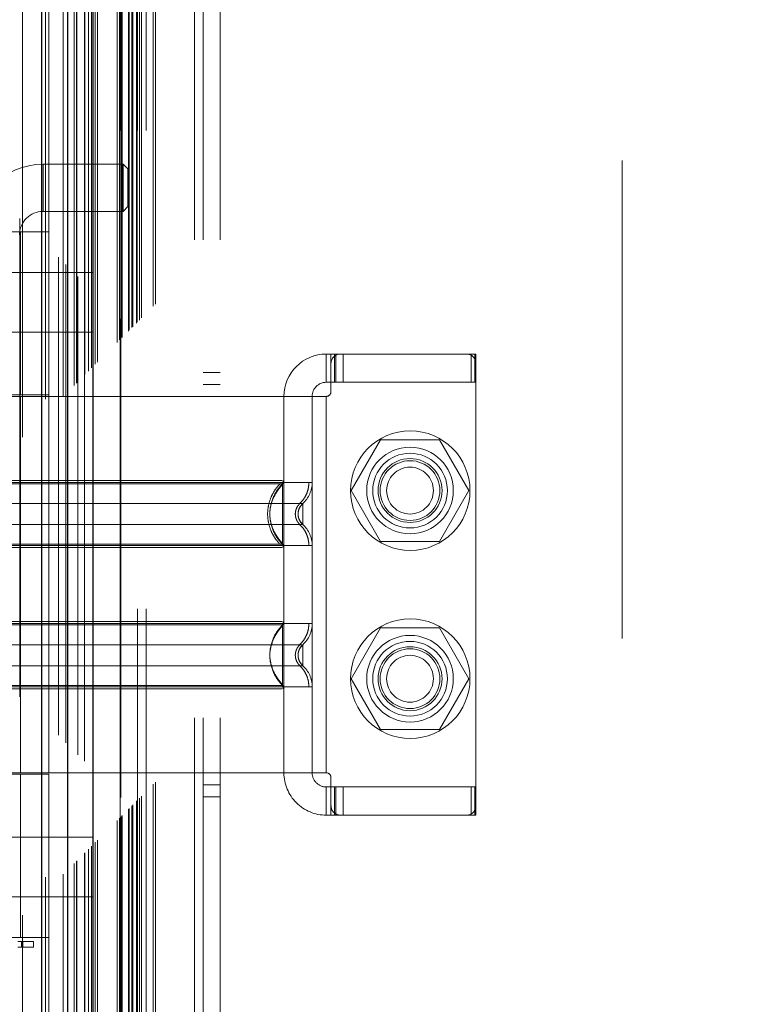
# Model space of a CAD drawing. Header units: inches. Extents: x 0.2 to 10.8, y 0.2 to 8.2.
# Tile 86 of 164: x 2.691 to 2.844, y 4.775 to 4.981. Entities that reach past the tile are written whole.
import ezdxf

# ---------------------------------------------------------------- set-up
doc = ezdxf.new("R2010")
doc.units = ezdxf.units.IN
doc.header["$MEASUREMENT"] = 0
doc.linetypes.add('HIDDEN', pattern=[0.07500000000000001, 0.05, -0.025])
doc.layers.add('DIMENSIONS', color=140, linetype='Continuous')
doc.styles.add('SLDTEXTSTYLE0', font='TXT', dxfattribs={"width": 0.7})
doc.dimstyles.new('SLDDIMSTYLE0', dxfattribs={"dimtxt": 0.0849609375, "dimasz": 0.13, "dimexe": 0, "dimexo": 0.0625, "dimgap": 0.021240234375, "dimtad": 0, "dimtih": 1, "dimtoh": 1, "dimlfac": 20, "dimrnd": 1e-09, "dimzin": 12, "dimdsep": 46, "dimtxsty": 'SLDTEXTSTYLE0', "dimsah": 1, "dimcen": 0.09, "dimadec": 0, "dimazin": 3, "dimtfac": 1, "dimtofl": 0, "dimtmove": 0, "dimatfit": 3, "dimfxl": 0, "dimfrac": 2, "dimtolj": 1, "dimtzin": 12, "dimarcsym": 0})

# ---------------------------------------------------------------- blocks, each defined once
blk = doc.blocks.new('_D')
at = {"layer": 'DIMENSIONS'}
for p, q in [((2.794298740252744, 5.013124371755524), (2.249874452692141, 5.013124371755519)), ((2.374874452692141, 5.01312437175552), (2.374874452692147, 4.348710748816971)), ((2.213300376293, 4.194659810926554), (2.184770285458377, 4.194659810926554)), ((2.184770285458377, 4.194659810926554), (2.184770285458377, 4.05962894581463)), ((2.536448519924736, 4.194659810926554), (2.564978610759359, 4.194659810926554)), ((2.564978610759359, 4.194659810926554), (2.564978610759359, 4.05962894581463)), ((2.184770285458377, 4.05962894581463), (2.213300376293, 4.05962894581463)), ((2.564978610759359, 4.05962894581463), (2.536448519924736, 4.05962894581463)), ((2.374874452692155, 3.218957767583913), (2.374874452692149, 4.040608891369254)), ((2.794332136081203, 3.218957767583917), (2.249874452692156, 3.218957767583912))]:
    blk.add_line(p, q, dxfattribs=at)
for points in [[(2.374874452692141, 5.01312437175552), (2.354874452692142, 4.88312437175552), (2.394874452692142, 4.88312437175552)], [(2.374874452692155, 3.218957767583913), (2.394874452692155, 3.348957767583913), (2.354874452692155, 3.348957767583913)]]:
    blk.add_solid(points, dxfattribs=at)
at = {"layer": 'DIMENSIONS', "char_height": 0.08333333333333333, "attachment_point": 1, "style": 'SLDTEXTSTYLE0'}
for s, insert in [('35.88', (2.213300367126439, 4.321102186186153)), ('911.4', (2.213300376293, 4.167051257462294))]:
    blk.add_mtext(s, dxfattribs=dict(at, insert=insert))

msp = doc.modelspace()

# ---------------------------------------------------------------- linework, layer by layer
at = {"color": 7, "linetype": 'HIDDEN', "lineweight": 18}
for p, q in [((2.69132145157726, 5.139152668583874), (2.691321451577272, 3.092927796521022)), ((2.69187579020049, 3.093476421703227), (2.691875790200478, 5.138605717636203)), ((2.696677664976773, 3.10137406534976), (2.696677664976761, 5.130708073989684)), ((2.697357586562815, 3.101438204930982), (2.697357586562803, 5.130643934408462)), ((2.699377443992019, 5.131123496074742), (2.699377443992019, 3.100958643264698)), ((2.700398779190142, 3.101999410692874), (2.70039877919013, 5.130082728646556)), ((2.700941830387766, 5.129539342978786), (2.700941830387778, 3.102541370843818)), ((2.702648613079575, 3.104249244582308), (2.702648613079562, 5.127832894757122)), ((2.703136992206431, 3.104737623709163), (2.703136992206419, 5.127344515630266)), ((2.70322680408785, 3.104827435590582), (2.703226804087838, 5.127254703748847)), ((2.703471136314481, 5.127015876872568), (2.703471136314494, 3.105073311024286)), ((2.704828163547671, 5.125672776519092), (2.704828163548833, 3.106409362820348)), ((2.704846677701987, 3.106446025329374), (2.704846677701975, 5.125637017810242)), ((2.704927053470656, 3.106527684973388), (2.704927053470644, 5.125554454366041)), ((2.705643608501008, 3.107246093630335), (2.705643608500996, 5.124835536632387)), ((2.706318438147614, 3.107919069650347), (2.706318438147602, 5.124163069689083)), ((2.706600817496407, 5.1239056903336), (2.706600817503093, 3.108176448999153)), ((2.707099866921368, 3.1087004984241), (2.707099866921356, 5.123381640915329)), ((2.707538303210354, 3.109138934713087), (2.707538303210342, 5.122943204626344)), ((2.711668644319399, 3.113269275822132), (2.711668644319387, 5.118812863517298)), ((2.712168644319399, 3.113769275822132), (2.712168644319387, 5.118312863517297)), ((2.712418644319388, 5.118062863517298), (2.7124186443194, 3.114019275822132)), ((2.7124186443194, 3.114019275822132), (2.712418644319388, 5.118062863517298)), ((2.712668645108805, 3.114269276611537), (2.712668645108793, 5.117812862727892)), ((2.712697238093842, 3.114287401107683), (2.71269723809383, 5.117787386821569)), ((2.714043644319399, 3.115644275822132), (2.714043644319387, 5.116437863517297)), ((2.714043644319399, 3.115644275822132), (2.714043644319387, 5.116437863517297)), ((2.71418822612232, 3.115788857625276), (2.714188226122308, 5.116293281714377)), ((2.714745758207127, 3.11634638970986), (2.714745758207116, 5.115735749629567)), ((2.714918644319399, 3.116519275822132), (2.714918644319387, 5.115562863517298)), ((2.715892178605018, 3.117481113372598), (2.715892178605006, 5.114600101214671)), ((2.716316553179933, 3.117917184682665), (2.716316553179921, 5.114164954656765)), ((2.716780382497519, 3.118381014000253), (2.716780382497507, 5.113701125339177)), ((2.719234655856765, 3.120835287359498), (2.719234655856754, 5.111246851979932)), ((2.719671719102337, 3.121274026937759), (2.719671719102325, 5.11082042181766)), ((2.727852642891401, 3.134745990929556), (2.727852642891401, 5.097295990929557)), ((2.727852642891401, 3.134745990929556), (2.727852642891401, 5.097295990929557)), ((2.729652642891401, 3.134745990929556), (2.729652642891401, 5.097295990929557)), ((2.733252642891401, 3.134745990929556), (2.733252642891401, 5.097295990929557)), ((2.712332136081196, 3.157566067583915), (2.712332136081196, 5.074516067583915)), ((2.715932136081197, 3.157566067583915), (2.715932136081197, 5.074516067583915)), ((2.717732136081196, 3.157566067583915), (2.717732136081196, 5.074516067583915)), ((2.717732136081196, 3.157566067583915), (2.717732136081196, 5.074516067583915)), ((2.723582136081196, 5.074516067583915), (2.817332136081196, 4.980766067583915)), ((2.817332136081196, 3.251316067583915), (2.817332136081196, 4.980766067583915)), ((2.696168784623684, 4.940679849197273), (2.696168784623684, 4.950522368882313)), ((2.712901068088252, 4.950522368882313), (2.696168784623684, 4.950522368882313)), ((2.712901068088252, 4.950522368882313), (2.712901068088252, 4.940679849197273)), ((2.713885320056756, 4.949538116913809), (2.712901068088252, 4.950522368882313)), ((2.713885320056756, 4.949538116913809), (2.713885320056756, 4.941664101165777)), ((2.712901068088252, 4.940679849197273), (2.713885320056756, 4.941664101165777)), ((2.696168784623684, 4.940679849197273), (2.712901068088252, 4.940679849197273)), ((2.675302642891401, 4.936420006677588), (2.697349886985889, 4.936420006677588)), ((2.691444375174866, 4.902266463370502), (2.691444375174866, 4.936420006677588)), ((2.697349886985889, 4.902266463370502), (2.697349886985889, 4.936420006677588)), ((2.706552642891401, 4.927895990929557), (2.676865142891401, 4.927895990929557)), ((2.706552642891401, 4.915395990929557), (2.706552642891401, 4.927895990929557)), ((2.676865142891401, 4.915395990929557), (2.706552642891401, 4.915395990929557)), ((2.755420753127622, 4.910829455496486), (2.755420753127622, 4.904923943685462)), ((2.755420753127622, 4.910829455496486), (2.756405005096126, 4.910829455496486)), ((2.756405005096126, 4.910829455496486), (2.757389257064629, 4.910829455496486)), ((2.756405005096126, 4.908860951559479), (2.756405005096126, 4.910829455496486)), ((2.757166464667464, 4.904923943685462), (2.757166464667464, 4.910829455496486)), ((2.757389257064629, 4.904923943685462), (2.757389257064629, 4.910829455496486)), ((2.758373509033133, 4.910829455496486), (2.757389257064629, 4.910829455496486)), ((2.784751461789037, 4.910829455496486), (2.758373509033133, 4.910829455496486)), ((2.758920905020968, 4.904923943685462), (2.758920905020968, 4.910829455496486)), ((2.785735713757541, 4.910829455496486), (2.784751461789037, 4.910829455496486)), ((2.785735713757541, 4.910829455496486), (2.786719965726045, 4.910829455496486)), ((2.785735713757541, 4.904923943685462), (2.785735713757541, 4.910829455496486)), ((2.786505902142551, 4.904923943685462), (2.786505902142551, 4.910829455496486)), ((2.786719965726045, 4.908860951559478), (2.786719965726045, 4.910829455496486)), ((2.756405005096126, 4.908860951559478), (2.756405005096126, 4.902955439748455)), ((2.786719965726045, 4.816341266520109), (2.786719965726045, 4.908860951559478)), ((2.733252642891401, 4.906970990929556), (2.729652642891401, 4.906970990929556)), ((2.729652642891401, 4.904470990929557), (2.733252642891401, 4.904470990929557)), ((2.756405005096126, 4.904923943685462), (2.755420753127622, 4.904923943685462)), ((2.757389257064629, 4.904923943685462), (2.756405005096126, 4.904923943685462)), ((2.785735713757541, 4.904923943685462), (2.757389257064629, 4.904923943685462)), ((2.786719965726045, 4.904923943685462), (2.785735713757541, 4.904923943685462)), ((2.69734988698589, 4.902266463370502), (2.675302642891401, 4.902266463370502)), ((2.697349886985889, 4.90197118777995), (2.675302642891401, 4.90197118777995)), ((2.691444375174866, 4.823231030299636), (2.691444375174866, 4.90197118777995)), ((2.746562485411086, 4.90197118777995), (2.697349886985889, 4.90197118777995)), ((2.697349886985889, 4.823231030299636), (2.697349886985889, 4.90197118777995)), ((2.746562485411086, 4.90197118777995), (2.746562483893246, 4.884393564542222)), ((2.755420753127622, 4.90197118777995), (2.746562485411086, 4.90197118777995)), ((2.746562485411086, 4.90197118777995), (2.746562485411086, 4.823231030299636)), ((2.75246799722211, 4.90197118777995), (2.75246799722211, 4.823231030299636)), ((2.75246799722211, 4.90197118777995), (2.75246799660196, 4.883967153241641)), ((2.755420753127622, 4.90197118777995), (2.755420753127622, 4.823231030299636)), ((2.755420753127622, 4.90197118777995), (2.755420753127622, 4.823231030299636)), ((2.766791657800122, 4.892916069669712), (2.760642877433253, 4.882266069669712)), ((2.779089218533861, 4.892916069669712), (2.766791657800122, 4.892916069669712)), ((2.785237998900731, 4.882266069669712), (2.779089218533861, 4.892916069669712)), ((2.746267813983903, 4.883437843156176), (2.746267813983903, 4.883691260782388)), ((2.760642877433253, 4.882266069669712), (2.766791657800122, 4.871616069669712)), ((2.779089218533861, 4.871616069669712), (2.785237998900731, 4.882266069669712)), ((2.749567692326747, 4.877847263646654), (2.749515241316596, 4.877364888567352)), ((2.749515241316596, 4.877364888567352), (2.749567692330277, 4.876882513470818)), ((2.746267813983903, 4.871038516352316), (2.746267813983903, 4.871291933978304)), ((2.766791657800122, 4.871616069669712), (2.779089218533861, 4.871616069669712)), ((2.746267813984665, 4.854163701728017), (2.745762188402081, 4.853413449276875)), ((2.746267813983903, 4.853910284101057), (2.746267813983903, 4.85416370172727)), ((2.766791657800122, 4.853566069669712), (2.760642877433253, 4.842916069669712)), ((2.779089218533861, 4.853566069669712), (2.766791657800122, 4.853566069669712)), ((2.785237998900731, 4.842916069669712), (2.779089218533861, 4.853566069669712)), ((2.749567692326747, 4.848319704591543), (2.749515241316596, 4.847837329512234)), ((2.749569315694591, 4.84832763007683), (2.749516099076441, 4.847837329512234)), ((2.749515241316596, 4.847837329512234), (2.749567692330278, 4.847354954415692)), ((2.749516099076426, 4.847837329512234), (2.749569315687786, 4.847347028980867)), ((2.745762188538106, 4.842261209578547), (2.746267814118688, 4.841510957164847)), ((2.760642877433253, 4.842916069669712), (2.766791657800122, 4.832266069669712)), ((2.779089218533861, 4.832266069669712), (2.785237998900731, 4.842916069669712)), ((2.746267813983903, 4.841510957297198), (2.746267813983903, 4.841764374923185)), ((2.746562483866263, 4.840808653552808), (2.746562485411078, 4.823231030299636)), ((2.752467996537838, 4.841235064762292), (2.752467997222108, 4.823231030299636)), ((2.766791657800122, 4.832266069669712), (2.779089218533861, 4.832266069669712)), ((2.697349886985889, 4.823231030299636), (2.675302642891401, 4.823231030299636)), ((2.675302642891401, 4.822935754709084), (2.697349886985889, 4.822935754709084)), ((2.691444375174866, 4.788782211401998), (2.691444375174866, 4.822935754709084)), ((2.746562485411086, 4.823231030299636), (2.697349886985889, 4.823231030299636)), ((2.697349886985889, 4.788782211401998), (2.697349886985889, 4.822935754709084)), ((2.755420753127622, 4.823231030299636), (2.746562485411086, 4.823231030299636)), ((2.756405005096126, 4.822246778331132), (2.756405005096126, 4.816341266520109)), ((2.729652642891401, 4.820720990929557), (2.733252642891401, 4.820720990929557)), ((2.755420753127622, 4.820278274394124), (2.755420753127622, 4.8143727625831)), ((2.755420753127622, 4.820278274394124), (2.756405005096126, 4.820278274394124)), ((2.756405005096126, 4.820278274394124), (2.757389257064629, 4.820278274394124)), ((2.757166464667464, 4.8143727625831), (2.757166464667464, 4.820278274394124)), ((2.757389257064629, 4.8143727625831), (2.757389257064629, 4.820278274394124)), ((2.785735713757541, 4.820278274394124), (2.757389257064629, 4.820278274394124)), ((2.758920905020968, 4.8143727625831), (2.758920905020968, 4.820278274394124)), ((2.785735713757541, 4.8143727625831), (2.785735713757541, 4.820278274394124)), ((2.785735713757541, 4.820278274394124), (2.786719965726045, 4.820278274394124)), ((2.786505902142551, 4.8143727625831), (2.786505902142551, 4.820278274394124)), ((2.729652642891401, 4.818220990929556), (2.733252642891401, 4.818220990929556)), ((2.756405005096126, 4.8143727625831), (2.756405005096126, 4.816341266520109)), ((2.786719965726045, 4.8143727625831), (2.786719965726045, 4.816341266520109)), ((2.756405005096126, 4.8143727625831), (2.755420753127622, 4.8143727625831)), ((2.757389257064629, 4.8143727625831), (2.756405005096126, 4.8143727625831)), ((2.758373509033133, 4.8143727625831), (2.757389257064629, 4.8143727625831)), ((2.758373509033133, 4.8143727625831), (2.784751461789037, 4.8143727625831)), ((2.785735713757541, 4.8143727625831), (2.784751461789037, 4.8143727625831)), ((2.786719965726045, 4.8143727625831), (2.785735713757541, 4.8143727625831)), ((2.706552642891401, 4.809795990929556), (2.676865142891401, 4.809795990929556)), ((2.706552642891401, 4.797295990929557), (2.706552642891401, 4.809795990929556)), ((2.676865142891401, 4.797295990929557), (2.706552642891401, 4.797295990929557)), ((2.69734988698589, 4.788782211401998), (2.675302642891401, 4.788782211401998)), ((2.690871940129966, 4.787923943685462), (2.694200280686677, 4.787923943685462)), ((2.694200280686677, 4.786742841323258), (2.690871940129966, 4.786742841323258)), ((2.691636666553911, 4.786742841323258), (2.691636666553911, 4.787923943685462)), ((2.691906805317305, 4.787923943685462), (2.691906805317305, 4.786742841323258)), ((2.691928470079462, 4.786742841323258), (2.691928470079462, 4.787923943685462)), ((2.694200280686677, 4.786742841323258), (2.694200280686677, 4.787923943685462))]:
    msp.add_line(p, q, dxfattribs=at)
at = {"color": 7, "linetype": 'Continuous', "lineweight": 25}
for p, q in [((2.695832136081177, 5.131123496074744), (2.695832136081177, 3.100958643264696)), ((2.701282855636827, 5.125672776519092), (2.701282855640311, 3.106409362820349)), ((2.706600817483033, 5.1239056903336), (2.706600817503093, 3.108176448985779))]:
    msp.add_line(p, q, dxfattribs=at)
at = {"color": 7, "linetype": 'HIDDEN', "lineweight": 18, "flags": 128}
msp.add_lwpolyline([(2.712296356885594, 5.118176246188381), (2.712296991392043, 4.094793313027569), (2.712296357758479, 3.113907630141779)], dxfattribs=at)
at = {"color": 7, "linetype": 'HIDDEN', "lineweight": 18}
for centre, radius in [((2.772982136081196, 4.882266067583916), 0.01250000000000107), ((2.772940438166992, 4.882286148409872), 0.009055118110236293), ((2.772940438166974, 4.88226606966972), 0.0078125), ((2.772940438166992, 4.882286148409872), 0.006692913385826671), ((2.772940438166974, 4.88226606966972), 0.006250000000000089), ((2.772940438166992, 4.882266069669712), 0.004897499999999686), ((2.772982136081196, 4.842916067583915), 0.01250000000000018), ((2.772940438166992, 4.842916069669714), 0.009055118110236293), ((2.772940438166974, 4.84291606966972), 0.0078125), ((2.772940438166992, 4.842916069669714), 0.006692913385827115), ((2.772940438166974, 4.84291606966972), 0.006250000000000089), ((2.772940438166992, 4.842916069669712), 0.004897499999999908)]:
    msp.add_circle(centre, radius, dxfattribs=at)
for centre, radius, start, end in [((2.696168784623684, 4.935758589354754), 0.01476377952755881, 90, 180), ((2.696168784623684, 4.935758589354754), 0.004921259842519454, 90, 180), ((2.755420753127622, 4.90197118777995), 0.008858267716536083, 90, 180), ((2.758373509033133, 4.908860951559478), 0.001968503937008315, 90, 180), ((2.784751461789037, 4.908860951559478), 0.001968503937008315, 0, 90), ((2.755420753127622, 4.90197118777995), 0.002952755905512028, 90, 180), ((2.755420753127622, 4.902955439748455), 0.0009842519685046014, 270.0000000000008, 0), ((2.745578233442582, 4.88439356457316), 0.0009842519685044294, 314.476272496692, 359.9999999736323), ((2.746562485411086, 4.8839671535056), 0.00590551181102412, 311.7633977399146, 0), ((2.746562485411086, 4.870762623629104), 0.00590551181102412, 0, 48.2366022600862), ((2.745578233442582, 4.870336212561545), 0.0009842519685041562, 2.750604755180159e-08, 45.52372749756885), ((2.745578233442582, 4.854866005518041), 0.0009842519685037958, 314.4762724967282, 359.9999999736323), ((2.746562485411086, 4.854439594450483), 0.00590551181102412, 311.7633977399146, 0), ((2.746562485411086, 4.841235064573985), 0.00590551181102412, 0, 48.2366022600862), ((2.745578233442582, 4.840808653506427), 0.0009842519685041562, 2.750604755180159e-08, 45.52372749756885), ((2.755420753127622, 4.823231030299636), 0.00885826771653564, 180, 270.0000000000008), ((2.755420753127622, 4.823231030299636), 0.002952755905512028, 180, 270.0000000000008), ((2.755420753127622, 4.822246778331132), 0.0009842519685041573, 0, 90), ((2.758373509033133, 4.816341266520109), 0.001968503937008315, 180, 270.0000000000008), ((2.784751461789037, 4.816341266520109), 0.001968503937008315, 270.0000000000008, 0)]:
    msp.add_arc(centre, radius, start, end, dxfattribs=at)
for points, knots in [([(2.715699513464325, 3.117305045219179), (2.715698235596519, 3.11983121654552), (2.715694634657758, 3.126949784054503), (2.715694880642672, 3.139037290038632), (2.715695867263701, 3.153505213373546), (2.715696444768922, 3.168162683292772), (2.715695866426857, 3.191070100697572), (2.715696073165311, 3.222307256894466), (2.715695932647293, 3.296043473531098), (2.715696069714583, 3.440989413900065), (2.715695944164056, 3.723464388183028), (2.715696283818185, 4.154457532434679), (2.715695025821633, 4.598919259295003), (2.715697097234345, 4.90176755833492), (2.715695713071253, 5.017894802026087), (2.715696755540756, 5.045458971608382), (2.715695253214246, 5.068152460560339), (2.715694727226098, 5.085582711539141), (2.715697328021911, 5.096920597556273), (2.715702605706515, 5.106510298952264), (2.71570934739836, 5.112285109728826), (2.715712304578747, 5.114818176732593)], [0, 0, 0, 0, 0.003793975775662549, 0.01069114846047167, 0.01815382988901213, 0.02552287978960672, 0.03270472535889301, 0.05255773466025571, 0.07243694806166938, 0.1434467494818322, 0.2702473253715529, 0.4966769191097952, 0.7907413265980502, 0.937769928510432, 0.951514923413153, 0.9651490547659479, 0.9791676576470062, 0.9855975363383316, 0.9913269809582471, 0.99619566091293, 1, 1, 1, 1]), ([(2.751782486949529, 4.88396715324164), (2.751201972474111, 4.88396715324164), (2.75003959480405, 4.883967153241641), (2.746670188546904, 4.88396715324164), (2.742255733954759, 4.88396715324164), (2.736846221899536, 4.88396715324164), (2.730682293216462, 4.88396715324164), (2.723992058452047, 4.88396715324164), (2.7170349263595, 4.88396715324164), (2.710077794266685, 4.88396715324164), (2.703387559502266, 4.88396715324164), (2.697223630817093, 4.88396715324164), (2.691814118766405, 4.88396715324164), (2.687399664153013, 4.88396715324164), (2.684030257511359, 4.88396715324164), (2.682867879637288, 4.88396715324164), (2.682287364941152, 4.88396715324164)], [0, 0, 0, 0, 0.07128660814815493, 0.1427388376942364, 0.2141910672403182, 0.2856432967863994, 0.3570955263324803, 0.4285477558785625, 0.4999999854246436, 0.5714522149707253, 0.6429044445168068, 0.7143566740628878, 0.7858089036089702, 0.857261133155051, 0.9287133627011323, 1, 1, 1, 1]), ([(2.74626781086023, 4.883691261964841), (2.746272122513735, 4.88369127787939), (2.745504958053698, 4.883691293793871), (2.742579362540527, 4.883691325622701), (2.740411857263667, 4.88369134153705), (2.734998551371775, 4.883691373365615), (2.731756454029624, 4.88369138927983), (2.724687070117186, 4.883691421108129), (2.720861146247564, 4.883691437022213), (2.713208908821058, 4.883691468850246), (2.709382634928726, 4.883691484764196), (2.70231394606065, 4.883691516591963), (2.699070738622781, 4.88369153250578), (2.693658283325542, 4.883691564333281), (2.691490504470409, 4.883691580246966), (2.688564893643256, 4.883691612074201), (2.687796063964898, 4.883691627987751), (2.687802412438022, 4.883691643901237)], [0, 0, 0, 0, 0.125, 0.125, 0.25, 0.25, 0.375, 0.375, 0.5, 0.5, 0.625, 0.625, 0.75, 0.75, 0.875, 0.875, 1, 1, 1, 1]), ([(2.746217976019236, 4.884393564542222), (2.746161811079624, 4.884393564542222), (2.745962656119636, 4.884393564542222), (2.744446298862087, 4.884393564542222), (2.741756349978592, 4.884393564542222), (2.738045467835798, 4.884393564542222), (2.733546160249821, 4.884393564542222), (2.728407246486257, 4.884393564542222), (2.722832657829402, 4.884393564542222), (2.717034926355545, 4.884393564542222), (2.711237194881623, 4.884393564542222), (2.705662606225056, 4.884393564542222), (2.7005236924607, 4.884393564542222), (2.696024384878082, 4.884393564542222), (2.692313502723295, 4.884393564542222), (2.689623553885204, 4.884393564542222), (2.688107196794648, 4.884393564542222), (2.68790804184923, 4.884393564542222), (2.687851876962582, 4.884393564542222)], [0, 0, 0, 0, 0.02656569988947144, 0.09419917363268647, 0.1618326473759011, 0.2294661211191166, 0.2970995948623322, 0.3647330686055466, 0.4323665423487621, 0.5000000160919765, 0.5676334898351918, 0.6352669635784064, 0.702900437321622, 0.7705339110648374, 0.8381673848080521, 0.9058008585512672, 0.9734343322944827, 1, 1, 1, 1]), ([(2.745818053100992, 4.870979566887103), (2.745420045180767, 4.87141620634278), (2.744624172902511, 4.872289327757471), (2.743797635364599, 4.873878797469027), (2.74327022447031, 4.875583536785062), (2.743088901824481, 4.877364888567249), (2.743270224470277, 4.879146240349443), (2.743797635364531, 4.88085097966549), (2.744624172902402, 4.882440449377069), (2.74542004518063, 4.883313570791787), (2.745818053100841, 4.883750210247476)], [0, 0, 0, 0, 0.1250856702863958, 0.2501262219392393, 0.3751553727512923, 0.499999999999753, 0.6248446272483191, 0.7498737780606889, 0.8749143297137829, 0.9999999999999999, 0.9999999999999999, 0.9999999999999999, 0.9999999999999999]), ([(2.746267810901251, 4.871038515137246), (2.744578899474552, 4.872677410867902), (2.742647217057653, 4.877364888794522), (2.74457889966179, 4.882052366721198), (2.746267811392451, 4.883691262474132)], [0.02713175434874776, 0.02713175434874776, 0.02713175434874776, 0.02713175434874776, 0.499999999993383, 0.9728682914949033, 0.9728682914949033, 0.9728682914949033, 0.9728682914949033]), ([(2.746267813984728, 4.883568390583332), (2.746027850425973, 4.883282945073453), (2.745579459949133, 4.882749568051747), (2.744851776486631, 4.881657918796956), (2.744025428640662, 4.880194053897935), (2.743793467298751, 4.878974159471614), (2.74365586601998, 4.878250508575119)], [0, 0, 0, 0, 0.1830305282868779, 0.3420067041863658, 0.609673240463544, 1, 1, 1, 1]), ([(2.746123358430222, 4.883688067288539), (2.746167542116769, 4.883736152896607), (2.746256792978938, 4.883833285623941), (2.746348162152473, 4.884010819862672), (2.746410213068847, 4.884200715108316), (2.746416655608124, 4.884332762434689), (2.746419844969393, 4.884398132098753)], [0, 0, 0, 0, 0.2475269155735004, 0.5000033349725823, 0.7524780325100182, 0.9999999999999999, 0.9999999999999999, 0.9999999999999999, 0.9999999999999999]), ([(2.746267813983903, 4.871291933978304), (2.746267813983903, 4.871347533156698), (2.746267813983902, 4.87152048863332), (2.746267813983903, 4.872807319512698), (2.746267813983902, 4.874872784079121), (2.746267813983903, 4.877364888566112), (2.746267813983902, 4.87985699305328), (2.746267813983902, 4.881922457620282), (2.746267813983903, 4.883209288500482), (2.746267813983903, 4.883382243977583), (2.746267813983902, 4.883437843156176)], [0, 0, 0, 0, 0.06819172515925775, 0.212127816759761, 0.3560639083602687, 0.4999999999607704, 0.6439360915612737, 0.7878721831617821, 0.931808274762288, 0.9999999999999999, 0.9999999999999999, 0.9999999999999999, 0.9999999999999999]), ([(2.749828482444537, 4.879542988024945), (2.750114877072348, 4.879834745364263), (2.75069416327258, 4.880424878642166), (2.751307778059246, 4.881523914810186), (2.751709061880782, 4.882720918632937), (2.751759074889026, 4.883554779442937), (2.75178380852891, 4.883967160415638)], [0, 0, 0, 0, 0.2471297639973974, 0.4998657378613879, 0.7526615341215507, 1, 1, 1, 1]), ([(2.75246799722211, 4.88396715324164), (2.752463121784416, 4.883967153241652), (2.75245823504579, 4.883967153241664), (2.751784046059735, 4.88396715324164), (2.751782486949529, 4.88396715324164)], [0, 0, 0, 0, 0.9976874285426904, 1, 1, 1, 1]), ([(2.750496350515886, 4.879561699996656), (2.750502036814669, 4.879561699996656), (2.748534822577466, 4.879561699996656), (2.740928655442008, 4.879561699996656), (2.730331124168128, 4.879561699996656), (2.717034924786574, 4.879561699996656), (2.703738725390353, 4.879561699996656), (2.693141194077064, 4.879561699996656), (2.685535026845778, 4.879561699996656), (2.683567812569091, 4.879561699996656), (2.683573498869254, 4.879561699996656)], [4.71241410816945, 4.71241410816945, 4.71241410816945, 4.71241410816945, 5.15721612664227, 5.4883921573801, 5.8858033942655, 6.2832146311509, 6.68062586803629, 7.07803710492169, 7.40921313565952, 7.854015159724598, 7.854015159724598, 7.854015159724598, 7.854015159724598]), ([(2.749926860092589, 4.875148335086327), (2.74978143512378, 4.875295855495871), (2.749490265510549, 4.875591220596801), (2.749184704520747, 4.876142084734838), (2.748987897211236, 4.876738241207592), (2.748919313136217, 4.877364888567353), (2.748987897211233, 4.877991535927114), (2.749184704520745, 4.878587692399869), (2.749490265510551, 4.879138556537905), (2.749781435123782, 4.879433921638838), (2.749926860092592, 4.879581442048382)], [0, 0, 0, 0, 0.1248322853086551, 0.2499389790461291, 0.3751056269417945, 0.4999999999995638, 0.6248943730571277, 0.7500610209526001, 0.8751677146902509, 0.9999999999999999, 0.9999999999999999, 0.9999999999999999, 0.9999999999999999]), ([(2.750495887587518, 4.879390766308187), (2.750368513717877, 4.879297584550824), (2.750116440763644, 4.87911317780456), (2.749831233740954, 4.878696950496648), (2.749620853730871, 4.878213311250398), (2.749561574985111, 4.877852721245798), (2.749532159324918, 4.877673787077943)], [0, 0, 0, 0, 0.2572717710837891, 0.5091409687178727, 0.7564229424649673, 1, 1, 1, 1]), ([(2.75049588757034, 4.879562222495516), (2.750352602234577, 4.879414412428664), (2.750065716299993, 4.879118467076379), (2.749809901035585, 4.878697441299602), (2.749729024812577, 4.878431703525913), (2.749708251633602, 4.878363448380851)], [0, 0, 0, 0, 0.4257879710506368, 0.8525127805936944, 1, 1, 1, 1]), ([(2.750495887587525, 4.875167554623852), (2.750495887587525, 4.875167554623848), (2.750495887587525, 4.875224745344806), (2.750495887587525, 4.875444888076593), (2.750495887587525, 4.875607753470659), (2.750495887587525, 4.876014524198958), (2.750495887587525, 4.876258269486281), (2.750495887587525, 4.876789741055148), (2.750495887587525, 4.877077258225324), (2.750495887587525, 4.87765251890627), (2.750495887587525, 4.877940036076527), (2.750495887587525, 4.878471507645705), (2.750495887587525, 4.878715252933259), (2.750495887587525, 4.879122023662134), (2.750495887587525, 4.879284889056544), (2.750495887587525, 4.879505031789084), (2.750495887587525, 4.87956222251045), (2.750495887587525, 4.879562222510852)], [0, 0, 0, 0, 0.125, 0.125, 0.25, 0.25, 0.375, 0.375, 0.5, 0.5, 0.625, 0.625, 0.75, 0.75, 0.875, 0.875, 1, 1, 1, 1]), ([(2.749532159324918, 4.877055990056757), (2.749561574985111, 4.876877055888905), (2.749620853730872, 4.876516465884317), (2.749831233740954, 4.8760328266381), (2.750116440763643, 4.875616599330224), (2.750368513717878, 4.875432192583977), (2.750495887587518, 4.875339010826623)], [0, 0, 0, 0, 0.2435770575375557, 0.4908590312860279, 0.7427282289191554, 1, 1, 1, 1]), ([(2.683573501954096, 4.875168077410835), (2.683567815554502, 4.875168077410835), (2.685535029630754, 4.875168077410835), (2.693141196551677, 4.875168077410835), (2.703738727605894, 4.875168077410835), (2.717034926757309, 4.875168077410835), (2.730331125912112, 4.875168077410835), (2.740928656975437, 4.875168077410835), (2.748534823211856, 4.875168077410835), (2.750502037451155, 4.875168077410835), (2.750496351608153, 4.875168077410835)], [4.712364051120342, 4.712364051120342, 4.712364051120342, 4.712364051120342, 5.15716607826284, 5.488342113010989, 5.885753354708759, 6.28316459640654, 6.68057583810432, 7.077987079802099, 7.40916311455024, 7.85396503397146, 7.85396503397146, 7.85396503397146, 7.85396503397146]), ([(2.74365586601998, 4.876479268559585), (2.74379346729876, 4.875755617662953), (2.744025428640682, 4.874535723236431), (2.744851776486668, 4.873071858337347), (2.745579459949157, 4.871980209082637), (2.746027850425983, 4.871446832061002), (2.746267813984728, 4.871161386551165)], [0, 0, 0, 0, 0.390326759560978, 0.6579932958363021, 0.8169694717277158, 1, 1, 1, 1]), ([(2.749708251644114, 4.876366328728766), (2.749729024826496, 4.876298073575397), (2.749809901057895, 4.876032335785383), (2.750065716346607, 4.875611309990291), (2.75035260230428, 4.875315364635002), (2.750495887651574, 4.875167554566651)], [0, 0, 0, 0, 0.1474872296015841, 0.5742120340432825, 1, 1, 1, 1]), ([(2.751783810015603, 4.870762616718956), (2.75175907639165, 4.871174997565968), (2.751709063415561, 4.872008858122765), (2.7513077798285, 4.873205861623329), (2.750694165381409, 4.874304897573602), (2.750114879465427, 4.874895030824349), (2.749828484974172, 4.875186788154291)], [0, 0, 0, 0, 0.2473384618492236, 0.5001342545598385, 0.7528702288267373, 0.9999999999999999, 0.9999999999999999, 0.9999999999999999, 0.9999999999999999]), ([(2.687802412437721, 4.871038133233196), (2.687796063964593, 4.871038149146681), (2.688564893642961, 4.871038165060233), (2.691490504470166, 4.871038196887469), (2.693658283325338, 4.871038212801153), (2.699070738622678, 4.871038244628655), (2.702313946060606, 4.871038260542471), (2.709382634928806, 4.871038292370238), (2.713208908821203, 4.871038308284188), (2.720861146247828, 4.871038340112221), (2.724687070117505, 4.871038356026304), (2.731756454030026, 4.871038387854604), (2.734998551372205, 4.871038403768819), (2.740411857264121, 4.871038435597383), (2.742579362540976, 4.871038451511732), (2.745504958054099, 4.871038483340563), (2.746272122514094, 4.871038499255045), (2.746267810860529, 4.871038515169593)], [0, 0, 0, 0, 0.125, 0.125, 0.25, 0.25, 0.375, 0.375, 0.5, 0.5, 0.625, 0.625, 0.75, 0.75, 0.875, 0.875, 1, 1, 1, 1]), ([(2.74641984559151, 4.870331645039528), (2.746416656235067, 4.870397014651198), (2.746410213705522, 4.870529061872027), (2.746348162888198, 4.870718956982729), (2.746256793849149, 4.870896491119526), (2.746167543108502, 4.870993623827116), (2.746123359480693, 4.871041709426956)], [0, 0, 0, 0, 0.2475219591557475, 0.4999966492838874, 0.7524730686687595, 1, 1, 1, 1]), ([(2.68228736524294, 4.870762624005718), (2.682867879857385, 4.870762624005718), (2.684030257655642, 4.870762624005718), (2.687399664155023, 4.870762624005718), (2.691814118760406, 4.870762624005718), (2.697223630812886, 4.870762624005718), (2.703387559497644, 4.870762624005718), (2.710077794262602, 4.870762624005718), (2.71703492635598, 4.870762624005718), (2.723992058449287, 4.870762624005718), (2.730682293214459, 4.870762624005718), (2.736846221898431, 4.870762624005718), (2.742255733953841, 4.870762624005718), (2.746670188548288, 4.870762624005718), (2.750039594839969, 4.870762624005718), (2.751201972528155, 4.870762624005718), (2.751782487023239, 4.870762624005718)], [0, 0, 0, 0, 0.07128662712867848, 0.1427388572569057, 0.214191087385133, 0.2856433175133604, 0.3570955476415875, 0.4285477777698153, 0.5000000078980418, 0.5714522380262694, 0.6429044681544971, 0.7143566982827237, 0.7858089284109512, 0.8572611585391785, 0.9287133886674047, 1, 1, 1, 1]), ([(2.687851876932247, 4.870336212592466), (2.687908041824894, 4.870336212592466), (2.688107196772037, 4.870336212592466), (2.689623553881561, 4.870336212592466), (2.692313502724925, 4.870336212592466), (2.696024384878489, 4.870336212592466), (2.700523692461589, 4.870336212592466), (2.705662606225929, 4.870336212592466), (2.711237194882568, 4.870336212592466), (2.71703492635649, 4.870336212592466), (2.722832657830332, 4.870336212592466), (2.728407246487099, 4.870336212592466), (2.733546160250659, 4.870336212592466), (2.738045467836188, 4.870336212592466), (2.741756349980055, 4.870336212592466), (2.744446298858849, 4.870336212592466), (2.745962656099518, 4.870336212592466), (2.746161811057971, 4.870336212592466), (2.746217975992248, 4.870336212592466)], [0, 0, 0, 0, 0.02656567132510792, 0.09419914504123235, 0.1618326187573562, 0.229466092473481, 0.2970995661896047, 0.3647330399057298, 0.4323665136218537, 0.4999999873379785, 0.567633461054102, 0.635266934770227, 0.7029004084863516, 0.7705338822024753, 0.8381673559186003, 0.9058008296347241, 0.9734343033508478, 1, 1, 1, 1]), ([(2.751782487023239, 4.870762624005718), (2.751784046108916, 4.870762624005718), (2.752458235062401, 4.870762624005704), (2.752463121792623, 4.870762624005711), (2.75246799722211, 4.870762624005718)], [0, 0, 0, 0, 0.002312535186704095, 1, 1, 1, 1]), ([(2.751782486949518, 4.854439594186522), (2.751201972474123, 4.854439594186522), (2.7500395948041, 4.854439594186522), (2.746670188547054, 4.854439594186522), (2.742255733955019, 4.854439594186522), (2.73684622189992, 4.854439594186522), (2.730682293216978, 4.854439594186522), (2.723992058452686, 4.854439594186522), (2.717034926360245, 4.854439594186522), (2.71007779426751, 4.854439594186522), (2.70338755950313, 4.854439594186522), (2.697223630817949, 4.854439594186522), (2.691814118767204, 4.854439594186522), (2.687399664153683, 4.854439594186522), (2.684030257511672, 4.854439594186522), (2.682867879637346, 4.854439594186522), (2.682287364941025, 4.854439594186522)], [0, 0, 0, 0, 0.0712866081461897, 0.1427388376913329, 0.214191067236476, 0.2856432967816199, 0.3570955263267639, 0.428547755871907, 0.4999999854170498, 0.5714522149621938, 0.6429044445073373, 0.7143566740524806, 0.7858089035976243, 0.8572611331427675, 0.9287133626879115, 1, 1, 1, 1]), ([(2.746217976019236, 4.854866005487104), (2.746161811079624, 4.854866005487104), (2.745962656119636, 4.854866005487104), (2.744446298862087, 4.854866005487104), (2.741756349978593, 4.854866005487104), (2.738045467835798, 4.854866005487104), (2.733546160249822, 4.854866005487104), (2.728407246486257, 4.854866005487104), (2.722832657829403, 4.854866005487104), (2.717034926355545, 4.854866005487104), (2.711237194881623, 4.854866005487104), (2.705662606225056, 4.854866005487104), (2.700523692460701, 4.854866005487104), (2.696024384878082, 4.854866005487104), (2.692313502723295, 4.854866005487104), (2.689623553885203, 4.854866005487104), (2.688107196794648, 4.854866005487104), (2.687908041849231, 4.854866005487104), (2.687851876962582, 4.854866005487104)], [0, 0, 0, 0, 0.02656569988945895, 0.09419917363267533, 0.1618326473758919, 0.2294661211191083, 0.2970995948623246, 0.3647330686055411, 0.4323665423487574, 0.5000000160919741, 0.5676334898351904, 0.6352669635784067, 0.7029004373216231, 0.7705339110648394, 0.8381673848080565, 0.9058008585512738, 0.9734343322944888, 1, 1, 1, 1]), ([(2.746123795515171, 4.85416050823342), (2.746167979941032, 4.854208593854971), (2.746257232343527, 4.854305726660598), (2.74634860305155, 4.85448326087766), (2.746410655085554, 4.854673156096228), (2.746417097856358, 4.854805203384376), (2.746420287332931, 4.854870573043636)], [0, 0, 0, 0, 0.2475266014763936, 0.500002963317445, 0.7524777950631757, 1, 1, 1, 1]), ([(2.749828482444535, 4.85001542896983), (2.750114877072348, 4.850307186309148), (2.750694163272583, 4.850897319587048), (2.751307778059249, 4.85199635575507), (2.751709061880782, 4.85319335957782), (2.751759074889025, 4.854027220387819), (2.751783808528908, 4.85443960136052)], [0, 0, 0, 0, 0.2471297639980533, 0.4998657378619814, 0.7526615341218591, 1, 1, 1, 1]), ([(2.75246799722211, 4.854439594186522), (2.752463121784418, 4.854439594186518), (2.752458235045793, 4.854439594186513), (2.751784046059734, 4.854439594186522), (2.751782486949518, 4.854439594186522)], [0, 0, 0, 0, 0.9976874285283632, 1, 1, 1, 1]), ([(2.746076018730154, 4.854163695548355), (2.746057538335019, 4.854163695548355), (2.745958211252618, 4.854163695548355), (2.745132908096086, 4.854163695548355), (2.743378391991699, 4.854163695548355), (2.740458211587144, 4.854163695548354), (2.736280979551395, 4.854163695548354), (2.730801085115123, 4.854163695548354), (2.724233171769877, 4.854163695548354), (2.717034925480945, 4.854163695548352), (2.709836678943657, 4.854163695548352), (2.703268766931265, 4.854163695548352), (2.697788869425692, 4.854163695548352), (2.693611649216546, 4.854163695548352), (2.690691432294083, 4.854163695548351), (2.688937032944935, 4.854163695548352), (2.688111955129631, 4.85416369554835), (2.688012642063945, 4.854163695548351), (2.687994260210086, 4.854163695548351)], [0, 0, 0, 0, 0.01170879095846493, 0.06293155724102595, 0.120649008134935, 0.1851790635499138, 0.2564308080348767, 0.3337141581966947, 0.4156154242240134, 0.5000373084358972, 0.5844591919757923, 0.6663604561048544, 0.7436438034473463, 0.8148955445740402, 0.8794255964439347, 0.9371430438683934, 0.9883658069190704, 1, 1, 1, 1]), ([(2.746267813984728, 4.854040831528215), (2.746027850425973, 4.853755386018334), (2.745579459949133, 4.853222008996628), (2.744851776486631, 4.852130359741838), (2.744025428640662, 4.850666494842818), (2.743793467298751, 4.849446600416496), (2.74365586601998, 4.848722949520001)], [0, 0, 0, 0, 0.183030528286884, 0.3420067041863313, 0.6096732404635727, 1, 1, 1, 1]), ([(2.746267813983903, 4.841764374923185), (2.746267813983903, 4.841819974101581), (2.746267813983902, 4.841992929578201), (2.746267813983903, 4.843279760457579), (2.746267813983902, 4.845345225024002), (2.746267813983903, 4.847837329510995), (2.746267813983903, 4.850329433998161), (2.746267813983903, 4.852394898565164), (2.746267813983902, 4.853681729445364), (2.746267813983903, 4.853854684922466), (2.746267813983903, 4.853910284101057)], [0, 0, 0, 0, 0.06819172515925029, 0.2121278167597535, 0.3560639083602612, 0.499999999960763, 0.6439360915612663, 0.7878721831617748, 0.9318082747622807, 1, 1, 1, 1]), ([(2.744241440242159, 4.850917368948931), (2.74392690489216, 4.849890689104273), (2.743297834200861, 4.847837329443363), (2.743926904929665, 4.845783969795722), (2.744241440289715, 4.844757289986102)], [0, 0, 0, 0, 0.5000000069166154, 1, 1, 1, 1]), ([(2.750496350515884, 4.85003414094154), (2.750502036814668, 4.850034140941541), (2.748534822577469, 4.850034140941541), (2.740928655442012, 4.850034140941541), (2.730331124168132, 4.850034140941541), (2.717034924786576, 4.850034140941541), (2.703738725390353, 4.850034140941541), (2.693141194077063, 4.850034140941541), (2.685535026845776, 4.850034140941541), (2.683567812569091, 4.850034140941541), (2.683573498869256, 4.850034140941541)], [4.71241410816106, 4.71241410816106, 4.71241410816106, 4.71241410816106, 5.15721612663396, 5.48839215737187, 5.88580339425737, 6.28321463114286, 6.68062586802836, 7.07803710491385, 7.40921313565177, 7.854015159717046, 7.854015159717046, 7.854015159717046, 7.854015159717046]), ([(2.749926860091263, 4.845620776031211), (2.749781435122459, 4.845768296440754), (2.749490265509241, 4.846063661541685), (2.749184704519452, 4.846614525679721), (2.748987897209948, 4.847210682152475), (2.748919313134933, 4.847837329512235), (2.748987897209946, 4.848463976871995), (2.74918470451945, 4.849060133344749), (2.749490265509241, 4.849610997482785), (2.749781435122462, 4.849906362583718), (2.749926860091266, 4.850053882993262)], [0, 0, 0, 0, 0.1248322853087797, 0.2499389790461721, 0.3751056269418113, 0.4999999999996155, 0.6248943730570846, 0.7500610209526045, 0.8751677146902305, 1, 1, 1, 1]), ([(2.750495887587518, 4.849863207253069), (2.750368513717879, 4.849770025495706), (2.750116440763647, 4.849585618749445), (2.749831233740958, 4.849169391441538), (2.749620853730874, 4.848685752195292), (2.749561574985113, 4.848325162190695), (2.749532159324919, 4.84814622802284)], [0, 0, 0, 0, 0.2572717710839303, 0.5091409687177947, 0.7564229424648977, 1, 1, 1, 1]), ([(2.75049588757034, 4.850034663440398), (2.750352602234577, 4.849886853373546), (2.750065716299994, 4.84959090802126), (2.749809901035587, 4.849169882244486), (2.74972902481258, 4.848904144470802), (2.749708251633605, 4.848835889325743)], [0, 0, 0, 0, 0.4257879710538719, 0.8525127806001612, 1, 1, 1, 1]), ([(2.750496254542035, 4.850034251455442), (2.750348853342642, 4.849888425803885), (2.750085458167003, 4.849627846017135), (2.749916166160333, 4.849299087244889), (2.749841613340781, 4.849154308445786)], [0, 0, 0, 0, 0.5596199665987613, 1, 1, 1, 1]), ([(2.750495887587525, 4.845639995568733), (2.750495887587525, 4.845639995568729), (2.750495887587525, 4.845697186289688), (2.750495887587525, 4.845917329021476), (2.750495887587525, 4.84608019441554), (2.750495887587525, 4.846486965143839), (2.750495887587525, 4.846730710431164), (2.750495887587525, 4.84726218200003), (2.750495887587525, 4.847549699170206), (2.750495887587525, 4.848124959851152), (2.750495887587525, 4.848412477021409), (2.750495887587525, 4.848943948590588), (2.750495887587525, 4.849187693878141), (2.750495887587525, 4.849594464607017), (2.750495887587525, 4.849757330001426), (2.750495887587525, 4.849977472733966), (2.750495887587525, 4.850034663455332), (2.750495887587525, 4.850034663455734)], [0, 0, 0, 0, 0.125, 0.125, 0.25, 0.25, 0.375, 0.375, 0.5, 0.5, 0.625, 0.625, 0.75, 0.75, 0.875, 0.875, 1, 1, 1, 1]), ([(2.74365586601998, 4.846951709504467), (2.74379346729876, 4.846228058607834), (2.744025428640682, 4.845008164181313), (2.744851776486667, 4.84354429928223), (2.745579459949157, 4.842452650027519), (2.746027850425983, 4.841919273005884), (2.746267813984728, 4.841633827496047)], [0, 0, 0, 0, 0.3903267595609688, 0.6579932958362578, 0.8169694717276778, 1, 1, 1, 1]), ([(2.74953215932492, 4.847528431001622), (2.749561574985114, 4.847349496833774), (2.749620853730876, 4.846988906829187), (2.749831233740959, 4.846505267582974), (2.750116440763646, 4.846089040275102), (2.750368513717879, 4.845904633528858), (2.750495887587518, 4.845811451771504)], [0, 0, 0, 0, 0.2435770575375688, 0.4908590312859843, 0.74272822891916, 1, 1, 1, 1]), ([(2.749708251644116, 4.846838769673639), (2.749729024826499, 4.846770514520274), (2.749809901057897, 4.846504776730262), (2.750065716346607, 4.846083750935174), (2.75035260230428, 4.845787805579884), (2.750495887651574, 4.845639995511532)], [0, 0, 0, 0, 0.1474872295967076, 0.5742120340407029, 1, 1, 1, 1]), ([(2.749841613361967, 4.846520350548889), (2.749916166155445, 4.846375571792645), (2.75008545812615, 4.846046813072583), (2.750348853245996, 4.845786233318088), (2.750496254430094, 4.845640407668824)], [0, 0, 0, 0, 0.4403799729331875, 1, 1, 1, 1]), ([(2.683573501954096, 4.845640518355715), (2.683567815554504, 4.845640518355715), (2.685535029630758, 4.845640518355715), (2.693141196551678, 4.845640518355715), (2.703738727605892, 4.845640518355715), (2.717034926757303, 4.845640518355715), (2.730331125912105, 4.845640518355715), (2.740928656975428, 4.845640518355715), (2.748534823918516, 4.845640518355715), (2.750502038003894, 4.845640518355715), (2.750496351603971, 4.845640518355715)], [4.712364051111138, 4.712364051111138, 4.712364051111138, 4.712364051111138, 5.157166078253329, 5.4883421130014, 5.88575335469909, 6.28316459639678, 6.680575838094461, 7.07798707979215, 7.409163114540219, 7.853965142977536, 7.853965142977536, 7.853965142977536, 7.853965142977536]), ([(2.751783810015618, 4.841235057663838), (2.751759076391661, 4.841647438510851), (2.751709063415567, 4.842481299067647), (2.751307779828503, 4.843678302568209), (2.750694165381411, 4.844777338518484), (2.750114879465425, 4.84536747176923), (2.74982848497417, 4.845659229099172)], [0, 0, 0, 0, 0.2473384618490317, 0.5001342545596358, 0.7528702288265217, 1, 1, 1, 1]), ([(2.682287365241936, 4.841235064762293), (2.68286787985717, 4.841235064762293), (2.684030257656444, 4.841235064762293), (2.687399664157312, 4.841235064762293), (2.691814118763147, 4.841235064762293), (2.697223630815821, 4.841235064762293), (2.703387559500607, 4.841235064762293), (2.710077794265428, 4.841235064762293), (2.717034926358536, 4.841235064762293), (2.723992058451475, 4.841235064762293), (2.73068229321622, 4.841235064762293), (2.736846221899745, 4.841235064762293), (2.742255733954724, 4.841235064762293), (2.74667018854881, 4.841235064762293), (2.750039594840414, 4.841235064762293), (2.751201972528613, 4.841235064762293), (2.751782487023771, 4.841235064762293)], [0, 0, 0, 0, 0.07128662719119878, 0.1427388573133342, 0.2141910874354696, 0.2856433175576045, 0.3570955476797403, 0.4285477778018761, 0.5000000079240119, 0.571452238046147, 0.6429044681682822, 0.7143566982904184, 0.7858089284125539, 0.857261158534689, 0.928713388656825, 1, 1, 1, 1]), ([(2.687851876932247, 4.840808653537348), (2.687908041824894, 4.840808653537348), (2.688107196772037, 4.840808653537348), (2.68962355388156, 4.840808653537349), (2.692313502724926, 4.840808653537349), (2.696024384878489, 4.840808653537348), (2.700523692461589, 4.840808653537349), (2.705662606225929, 4.840808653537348), (2.711237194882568, 4.840808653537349), (2.717034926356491, 4.840808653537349), (2.722832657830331, 4.840808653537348), (2.728407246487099, 4.840808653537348), (2.733546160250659, 4.840808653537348), (2.738045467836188, 4.840808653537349), (2.741756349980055, 4.840808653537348), (2.744446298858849, 4.840808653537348), (2.745962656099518, 4.840808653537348), (2.746161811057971, 4.840808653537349), (2.746217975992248, 4.840808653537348)], [0, 0, 0, 0, 0.02656567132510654, 0.0941991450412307, 0.1618326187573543, 0.2294660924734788, 0.2970995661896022, 0.3647330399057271, 0.4323665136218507, 0.4999999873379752, 0.5676334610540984, 0.6352669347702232, 0.7029004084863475, 0.770533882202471, 0.8381673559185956, 0.9058008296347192, 0.9734343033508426, 0.9999999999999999, 0.9999999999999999, 0.9999999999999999, 0.9999999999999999]), ([(2.687994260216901, 4.841510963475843), (2.688012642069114, 4.841510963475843), (2.688111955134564, 4.841510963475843), (2.688937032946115, 4.841510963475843), (2.690691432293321, 4.841510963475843), (2.693611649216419, 4.841510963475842), (2.697788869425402, 4.841510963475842), (2.703268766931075, 4.841510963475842), (2.709836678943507, 4.841510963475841), (2.717034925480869, 4.841510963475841), (2.724233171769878, 4.841510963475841), (2.730801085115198, 4.841510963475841), (2.736280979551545, 4.841510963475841), (2.740458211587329, 4.84151096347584), (2.743378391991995, 4.841510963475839), (2.745132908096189, 4.841510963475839), (2.745958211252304, 4.841510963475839), (2.746057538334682, 4.841510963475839), (2.74607601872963, 4.841510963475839)], [0, 0, 0, 0, 0.01163419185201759, 0.06285695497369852, 0.1205744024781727, 0.1851044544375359, 0.2563561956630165, 0.3336395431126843, 0.4155408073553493, 0.4999626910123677, 0.5843845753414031, 0.6662858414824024, 0.7435691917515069, 0.8148209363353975, 0.8793509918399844, 0.9370684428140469, 0.9882912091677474, 1, 1, 1, 1]), ([(2.746420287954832, 4.840804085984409), (2.746417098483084, 4.840869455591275), (2.746410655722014, 4.841001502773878), (2.746348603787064, 4.841191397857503), (2.746257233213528, 4.841368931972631), (2.74616798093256, 4.841466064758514), (2.746123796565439, 4.841514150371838)], [0, 0, 0, 0, 0.2475221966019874, 0.4999970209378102, 0.7524733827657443, 1, 1, 1, 1]), ([(2.75178248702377, 4.841235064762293), (2.75178404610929, 4.841235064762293), (2.752458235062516, 4.841235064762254), (2.75246312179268, 4.841235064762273), (2.75246799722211, 4.841235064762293)], [0, 0, 0, 0, 0.002312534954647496, 0.9999999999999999, 0.9999999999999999, 0.9999999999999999, 0.9999999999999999])]:
    msp.add_open_spline(points, degree=3, knots=knots, dxfattribs=at)
for points in [[(2.746267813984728, 4.883691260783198), (2.745430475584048, 4.882868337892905), (2.744083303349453, 4.880885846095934), (2.743610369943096, 4.878540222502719), (2.74361236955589, 4.877364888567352)], [(2.74361236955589, 4.877364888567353), (2.743610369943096, 4.87618955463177), (2.744083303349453, 4.873843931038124), (2.745430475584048, 4.871861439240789), (2.746267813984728, 4.871038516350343)], [(2.746267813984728, 4.854163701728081), (2.745430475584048, 4.853340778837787), (2.744083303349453, 4.851358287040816), (2.743610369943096, 4.8490126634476), (2.74361236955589, 4.847837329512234)], [(2.74361236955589, 4.847837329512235), (2.743610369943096, 4.846661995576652), (2.744083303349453, 4.844316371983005), (2.745430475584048, 4.84233388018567), (2.746267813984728, 4.841510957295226)]]:
    msp.add_open_spline(points, degree=3, dxfattribs=at)

# ---------------------------------------------------------------- dimensions: what is measured, and where the dimension line sits
at = {"layer": 'DIMENSIONS'}
dim = msp.add_linear_dim(base=(2.374874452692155, 3.218957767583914), p1=(2.844298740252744, 5.013124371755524), p2=(2.844332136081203, 3.218957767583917), angle=90.0000000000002, dimstyle='SLDDIMSTYLE0', dxfattribs=at)
dim.commit()
dim.dimension.update_dxf_attribs({"geometry": '_D', "text_midpoint": (2.374874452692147, 4.194659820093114), "dimtype": 160})

doc.saveas('drawing.dxf')
